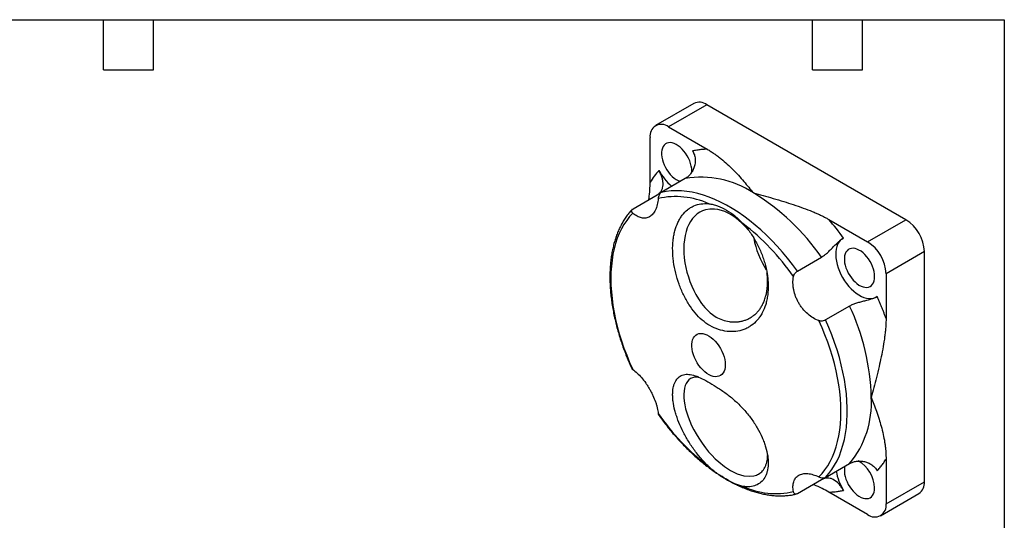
# Model space of a CAD drawing. Header units: inches. Extents: x 0.2 to 10.8, y 0.2 to 8.2.
# Tile 4 of 4: x 4.8 to 10.8, y 5.3 to 8.2. Entities that reach past the tile are written whole.
import ezdxf

# ---------------------------------------------------------------- set-up
doc = ezdxf.new("R2010")
doc.units = ezdxf.units.IN
doc.header["$MEASUREMENT"] = 0
doc.layers.add('TEXT', color=140, linetype='Continuous', lineweight=25)

msp = doc.modelspace()

# ---------------------------------------------------------------- linework, layer by layer
for p, q in [((8.88896, 7.74838), (8.65916, 7.61571)), ((8.96696, 7.74065), (8.73715, 7.60799)), ((10.16055, 7.0516), (8.96696, 7.74065)), ((8.73715, 7.60799), (8.96951, 7.47385)), ((8.62684, 7.27596), (8.62684, 7.54429)), ((8.83734, 7.29828), (8.69341, 7.2152)), ((8.52427, 7.11752), (8.66819, 7.2006)), ((9.69838, 7.05308), (9.93075, 6.91894)), ((9.93075, 6.91894), (10.16055, 7.0516)), ((10.27086, 6.86054), (10.04105, 6.72788)), ((10.27086, 5.48222), (10.27086, 6.86054)), ((9.50986, 6.74387), (9.65378, 6.82696)), ((10.04105, 6.72788), (10.04105, 6.45955)), ((9.82293, 6.53399), (9.679, 6.4509)), ((10.04105, 5.61788), (10.04105, 5.34956)), ((9.679, 5.5081), (9.82293, 5.59119)), ((9.65378, 5.49351), (9.50986, 5.41043)), ((10.04105, 5.34956), (10.27086, 5.48222)), ((9.93075, 5.28586), (9.69838, 5.42)), ((10.00874, 5.27813), (10.23855, 5.4108))]:
    msp.add_line(p, q)
at = {"flags": 128}
for points in [[(8.87659, 7.33652), (8.8768, 7.34364), (8.87599, 7.3581), (8.87357, 7.37323), (8.86959, 7.38877), (8.86412, 7.40444), (8.85725, 7.41996), (8.84911, 7.43506), (8.83984, 7.44946), (8.82961, 7.46291), (8.8186, 7.47516), (8.807, 7.48601), (8.79503, 7.49525), (8.7829, 7.50272), (8.77083, 7.50829), (8.75902, 7.51185), (8.74769, 7.51336), (8.73705, 7.51276), (8.72728, 7.51009), (8.71855, 7.50538), (8.71103, 7.49873), (8.70484, 7.49024), (8.7001, 7.48007), (8.6969, 7.4684), (8.69528, 7.45544), (8.69528, 7.44143), (8.6969, 7.4266), (8.7001, 7.41123), (8.70484, 7.39559), (8.71103, 7.37996), (8.71855, 7.36462), (8.72728, 7.34984), (8.73705, 7.33588), (8.74769, 7.323), (8.75902, 7.31143), (8.77083, 7.30136), (8.7829, 7.29299), (8.79503, 7.28645), (8.807, 7.28187), (8.80827, 7.2815)], [(9.50986, 6.74387), (9.48095, 6.78295), (9.45112, 6.8209), (9.42044, 6.85761), (9.38899, 6.893), (9.35685, 6.92698), (9.32408, 6.95948), (9.29078, 6.9904), (9.25702, 7.01969), (9.22288, 7.04726), (9.18845, 7.07306), (9.15381, 7.09701), (9.11904, 7.11906), (9.08423, 7.13915), (9.04946, 7.15725), (9.01482, 7.17329), (8.98039, 7.18725), (8.94625, 7.1991), (8.91249, 7.20879), (8.87919, 7.21631), (8.84642, 7.22164), (8.81428, 7.22477), (8.78283, 7.22569), (8.75215, 7.2244), (8.72232, 7.2209), (8.69341, 7.2152)], [(8.523, 7.09099), (8.50405, 7.07025), (8.48645, 7.04771), (8.47023, 7.02343), (8.45545, 6.99745), (8.44213, 6.96984), (8.4303, 6.94067), (8.41999, 6.91001), (8.41123, 6.87792), (8.40403, 6.84448), (8.39841, 6.80977), (8.39439, 6.77387), (8.39197, 6.73686), (8.39117, 6.69884), (8.39197, 6.65988), (8.39439, 6.62008), (8.39841, 6.57954), (8.40403, 6.53834), (8.41123, 6.49659), (8.41999, 6.45438), (8.4303, 6.41182), (8.44213, 6.36899), (8.45545, 6.326), (8.47023, 6.28296), (8.48645, 6.23995), (8.50405, 6.19709), (8.523, 6.15447)], [(9.21494, 6.99058), (9.19666, 7.01169), (9.17717, 7.03154), (9.15761, 7.0491), (9.13755, 7.06484), (9.11651, 7.079), (9.0952, 7.09099), (9.0745, 7.10046), (9.05388, 7.10777), (9.0329, 7.11295), (9.01227, 7.11574), (8.98532, 7.11565), (8.95936, 7.11111), (8.94177, 7.10512), (8.92512, 7.09689), (8.90908, 7.08614), (8.89429, 7.07316), (8.88122, 7.05849), (8.86946, 7.0419), (8.85879, 7.0229), (8.84967, 7.00212), (8.84237, 6.98033), (8.83662, 6.95713), (8.83233, 6.93193), (8.82969, 6.90555), (8.82878, 6.87909), (8.82946, 6.85189), (8.83179, 6.82333), (8.83571, 6.79438), (8.84098, 6.76622), (8.84771, 6.73811), (8.85608, 6.70942), (8.8658, 6.68118), (8.87644, 6.65439), (8.88825, 6.6284), (8.90157, 6.60271), (8.91598, 6.57824), (8.93463, 6.5507), (8.95497, 6.52528), (8.98656, 6.49392), (9.02225, 6.46861), (9.02225, 6.46861)], [(9.78096, 6.93832), (9.77555, 6.93485), (9.76588, 6.92651), (9.75756, 6.91627), (9.75071, 6.90423), (9.74539, 6.89054), (9.74166, 6.87537), (9.73958, 6.85888), (9.73917, 6.84127), (9.74043, 6.82275), (9.74335, 6.80354), (9.74789, 6.78386), (9.754, 6.76394), (9.76161, 6.74401), (9.77063, 6.7243), (9.78095, 6.70506), (9.79246, 6.6865), (9.80501, 6.66883), (9.81847, 6.65228), (9.83267, 6.63703), (9.84744, 6.62325), (9.86262, 6.61112), (9.87803, 6.60077), (9.89348, 6.59233), (9.90879, 6.58589), (9.9238, 6.58152), (9.93831, 6.57929), (9.95216, 6.57921), (9.96519, 6.58129), (9.97725, 6.5855), (9.98295, 6.58844)], [(9.97282, 6.71093), (9.97201, 6.72538), (9.96959, 6.74051), (9.96561, 6.75605), (9.96013, 6.77172), (9.95326, 6.78724), (9.94512, 6.80234), (9.93585, 6.81674), (9.92562, 6.83019), (9.91461, 6.84244), (9.90302, 6.85329), (9.89105, 6.86253), (9.87892, 6.87), (9.86684, 6.87557), (9.85503, 6.87914), (9.84371, 6.88064), (9.83306, 6.88005), (9.82329, 6.87738), (9.81457, 6.87267), (9.80704, 6.86601), (9.80086, 6.85752), (9.79612, 6.84735), (9.79291, 6.83569), (9.79129, 6.82273), (9.79129, 6.80871), (9.79291, 6.79389), (9.79612, 6.77852), (9.80086, 6.76288), (9.80704, 6.74725), (9.81457, 6.7319), (9.82329, 6.71712), (9.83306, 6.70317), (9.84371, 6.69029), (9.85503, 6.67871), (9.86684, 6.66864), (9.87892, 6.66027), (9.89105, 6.65373), (9.90302, 6.64916), (9.91461, 6.64662), (9.92562, 6.64616), (9.93585, 6.6478), (9.94512, 6.65149), (9.95326, 6.65719), (9.96013, 6.66478), (9.96561, 6.67413), (9.96959, 6.68507), (9.97201, 6.69741), (9.97282, 6.71093)], [(9.63849, 5.51051), (9.65744, 5.53125), (9.67504, 5.55379), (9.69125, 5.57808), (9.70604, 5.60405), (9.71936, 5.63166), (9.73119, 5.66083), (9.7415, 5.69149), (9.75026, 5.72358), (9.75746, 5.75702), (9.76308, 5.79173), (9.7671, 5.82763), (9.76952, 5.86464), (9.77032, 5.90267), (9.76952, 5.94162), (9.7671, 5.98142), (9.76308, 6.02196), (9.75746, 6.06316), (9.75026, 6.10491), (9.7415, 6.14712), (9.73119, 6.18969), (9.71936, 6.23251), (9.70604, 6.2755), (9.69125, 6.31855), (9.67504, 6.36155), (9.65744, 6.40441), (9.63849, 6.44703)], [(9.679, 5.5081), (9.69839, 5.53029), (9.71634, 5.55438), (9.73279, 5.5803), (9.74772, 5.608), (9.76108, 5.63741), (9.77284, 5.66846), (9.78297, 5.70106), (9.79146, 5.73515), (9.79827, 5.77064), (9.80339, 5.80744), (9.80681, 5.84547), (9.80853, 5.88463), (9.80853, 5.92483), (9.80681, 5.96597), (9.80339, 6.00795), (9.79827, 6.05067), (9.79146, 6.09402), (9.78297, 6.1379), (9.77284, 6.18221), (9.76108, 6.22683), (9.74772, 6.27167), (9.73279, 6.3166), (9.71634, 6.36152), (9.69839, 6.40633), (9.679, 6.4509)], [(9.07727, 6.18281), (9.07644, 6.16846), (9.07398, 6.1553), (9.06993, 6.14354), (9.06435, 6.13337), (9.05733, 6.12497), (9.04899, 6.11848), (9.03946, 6.11399), (9.02891, 6.11158), (9.0175, 6.11129), (9.00543, 6.11313), (8.99288, 6.11707), (8.98008, 6.12303), (8.96722, 6.13093), (8.95451, 6.14064), (8.94218, 6.15198), (8.93041, 6.16479), (8.91941, 6.17884), (8.90935, 6.19391), (8.9004, 6.20975), (8.89271, 6.2261), (8.88639, 6.2427), (8.88156, 6.25925), (8.8783, 6.27551), (8.87666, 6.2912), (8.87666, 6.30605), (8.8783, 6.31984), (8.88156, 6.33233), (8.88639, 6.34331), (8.89271, 6.35261), (8.9004, 6.36008), (8.90935, 6.36558), (8.91941, 6.36904), (8.93041, 6.37039), (8.94218, 6.36961), (8.95451, 6.36672), (8.96722, 6.36176), (8.98008, 6.35481), (8.99288, 6.34599), (9.00543, 6.33544), (9.0175, 6.32334), (9.02891, 6.30988), (9.03946, 6.29529), (9.04899, 6.2798), (9.05733, 6.26368), (9.06435, 6.24717), (9.06993, 6.23056), (9.07398, 6.21412), (9.07644, 6.19812), (9.07727, 6.18281)], [(8.91865, 6.10812), (8.90759, 6.10917), (8.89366, 6.10838), (8.88122, 6.10539), (8.86989, 6.1002), (8.85951, 6.09261), (8.85054, 6.08282), (8.84334, 6.07142), (8.83751, 6.05811), (8.833, 6.04251), (8.83009, 6.02515), (8.82886, 6.00679), (8.82918, 5.98704), (8.83111, 5.96539), (8.83467, 5.94258), (8.83976, 5.91938), (8.8464, 5.89544), (8.85481, 5.87019), (8.86474, 5.84449), (8.87589, 5.81917), (8.88841, 5.79382), (8.90266, 5.76791), (8.91816, 5.74233), (8.9379, 5.71285), (8.95934, 5.68418), (8.97778, 5.66186), (8.99692, 5.64062), (9.01722, 5.62006), (9.03802, 5.60096), (9.07281, 5.57317), (9.10857, 5.54988), (9.12905, 5.53893), (9.14922, 5.52991), (9.16953, 5.52276), (9.18924, 5.5178), (9.22001, 5.51441), (9.24858, 5.5172), (9.24858, 5.5172)], [(9.79389, 5.57443), (9.79291, 5.57005), (9.79129, 5.55709), (9.79129, 5.54307), (9.79291, 5.52825), (9.79612, 5.51288), (9.80086, 5.49724), (9.80704, 5.48161), (9.81457, 5.46626), (9.82329, 5.45148), (9.83306, 5.43753), (9.84371, 5.42465), (9.85503, 5.41307), (9.86684, 5.40301), (9.87892, 5.39463), (9.89105, 5.3881), (9.90302, 5.38352), (9.91461, 5.38098), (9.92562, 5.38052), (9.93585, 5.38216), (9.94512, 5.38586), (9.95326, 5.39155), (9.96013, 5.39914), (9.96561, 5.40849), (9.96959, 5.41943), (9.97201, 5.43177), (9.97282, 5.44529), (9.97282, 5.44529)]]:
    msp.add_lwpolyline(points, dxfattribs=at)
for centre, radius, start, end in [((8.92158, 7.68012), 0.07565, 53.146601, 115.54294), ((8.69431, 7.55481), 0.06829, 51.147133, 188.863619), ((8.96219, 7.49576), 0.31918, 207.74539, 229.890378), ((8.93237, 6.73666), 0.5696, 56.64434, 99.604332), ((8.53905, 6.05535), 1.35573, 34.690644, 58.592112), ((8.77924, 6.70677), 0.48346, 65.697732, 102.42256), ((8.31546, 5.8996), 1.42431, 34.714488, 52.46214), ((10.03204, 6.85003), 0.23905, 2.52009, 57.47991), ((9.75688, 7.03467), 0.5175, 190.426322, 213.119337), ((9.80223, 6.71737), 0.23905, 2.520155, 57.479845), ((8.59714, 5.95433), 1.35593, 1.410003, 25.309005), ((9.38389, 5.95432), 0.56975, 320.405483, 3.357766), ((9.84603, 6.70191), 1.42431, 214.714488, 232.462139), ((9.77963, 5.43821), 0.19332, 2.097645, 60.473593), ((10.0564, 5.60053), 0.31918, 190.098796, 212.254683), ((9.38225, 5.89474), 0.48346, 245.697732, 282.422561), ((10.19137, 5.47517), 0.07981, 306.240345, 5.071835), ((9.97358, 5.33904), 0.06829, 231.147133, 8.863619)]:
    msp.add_arc(centre, radius, start, end)
for points, knots in [([(8.88142, 7.46365), (8.8858, 7.45658), (8.8893, 7.44916), (8.89456, 7.43361), (8.89632, 7.42541), (8.89874, 7.40094), (8.89665, 7.38426), (8.88924, 7.36114), (8.88603, 7.35362), (8.87856, 7.33962), (8.8743, 7.33308), (8.86481, 7.32092), (8.85963, 7.31539), (8.84886, 7.3058), (8.84322, 7.30168), (8.83734, 7.29828)], [0, 0, 0, 0, 0.125, 0.125, 0.25, 0.25, 0.5, 0.5, 0.625, 0.625, 0.75, 0.75, 0.875, 0.875, 1, 1, 1, 1]), ([(8.96951, 7.47385), (8.96517, 7.47373), (8.95649, 7.47351), (8.94363, 7.47273), (8.9309, 7.47163), (8.91831, 7.47018), (8.90587, 7.46837), (8.89355, 7.46623), (8.88546, 7.46451), (8.88142, 7.46365)], [0, 0, 0, 0, 0.14297903, 0.2858362, 0.4286202, 0.5713798, 0.7141638, 0.85702097, 1, 1, 1, 1]), ([(8.96951, 7.47385), (8.97303, 7.47179), (8.98015, 7.46762), (8.9906, 7.46112), (9.00104, 7.45435), (9.01143, 7.4473), (9.02179, 7.43998), (9.03212, 7.43238), (9.04241, 7.4245), (9.06184, 7.40904), (9.09012, 7.38451), (9.12418, 7.35149), (9.15721, 7.31642), (9.18793, 7.2816), (9.21753, 7.24638), (9.23632, 7.22363), (9.24556, 7.21244)], [0, 0, 0, 0, 0.02822154, 0.05704964, 0.08649953, 0.11658553, 0.14732105, 0.17871866, 0.21079017, 0.24354665, 0.36494526, 0.49800538, 0.61826132, 0.75415611, 0.87911873, 1, 1, 1, 1]), ([(8.66819, 7.2006), (8.67408, 7.204), (8.67923, 7.20784), (8.68817, 7.21639), (8.69199, 7.22116), (8.69808, 7.23134), (8.70037, 7.23675), (8.70361, 7.24836), (8.70452, 7.25454), (8.705, 7.26733), (8.70458, 7.274), (8.70247, 7.28809), (8.7008, 7.29525), (8.69641, 7.30987), (8.69363, 7.31743), (8.68723, 7.33243), (8.68364, 7.33984), (8.67971, 7.34717)], [0, 0, 0, 0, 0.125, 0.125, 0.25, 0.25, 0.375, 0.375, 0.5, 0.5, 0.625, 0.625, 0.75, 0.75, 0.875, 0.875, 1, 1, 1, 1]), ([(8.61931, 7.17239), (8.6197, 7.17505), (8.62256, 7.19484), (8.62571, 7.22977), (8.62647, 7.26095), (8.62684, 7.27596)], [0, 0, 0, 0, 0.0746458, 0.5546453, 1, 1, 1, 1]), ([(8.69341, 7.2152), (8.69077, 7.21367), (8.68829, 7.2115), (8.68386, 7.20617), (8.68194, 7.20303), (8.67729, 7.19301), (8.67566, 7.18557), (8.67524, 7.17891)], [0, 0, 0, 0, 0.25, 0.25, 0.5, 0.5, 1, 1, 1, 1]), ([(9.24556, 7.21244), (9.26494, 7.2071), (9.30436, 7.19626), (9.36535, 7.17917), (9.42568, 7.16144), (9.48642, 7.14237), (9.54363, 7.12271), (9.58898, 7.10528), (9.62104, 7.0917), (9.6422, 7.08217), (9.66211, 7.07258), (9.68086, 7.06296), (9.69261, 7.05634), (9.69838, 7.05308)], [0, 0, 0, 0, 0.1208821, 0.2458455, 0.3817026, 0.501998, 0.6350195, 0.7564584, 0.8085282, 0.8588665, 0.9075214, 0.9545463, 1, 1, 1, 1]), ([(8.67524, 7.17891), (8.67441, 7.1659), (8.67264, 7.15369), (8.66727, 7.13087), (8.66361, 7.12016), (8.65474, 7.10128), (8.64952, 7.09303), (8.64053, 7.08249), (8.63733, 7.0793), (8.6307, 7.07368), (8.62379, 7.06881), (8.61634, 7.06538), (8.60861, 7.0627), (8.6046, 7.06173), (8.59242, 7.06001), (8.58405, 7.06039), (8.57107, 7.06324), (8.56666, 7.06459), (8.55789, 7.06798), (8.55352, 7.07004), (8.5404, 7.07723), (8.53164, 7.08345), (8.523, 7.09099)], [0, 0, 0, 0, 0.125, 0.125, 0.25, 0.25, 0.375, 0.375, 0.4375, 0.4375, 0.5, 0.5625, 0.5625, 0.625, 0.625, 0.75, 0.75, 0.8125, 0.8125, 0.875, 0.875, 1, 1, 1, 1]), ([(9.18327, 7.02899), (9.19799, 7.01295), (9.21182, 6.99581), (9.23777, 6.95945), (9.24996, 6.94017), (9.27239, 6.89979), (9.2824, 6.8791), (9.29557, 6.84732), (9.29966, 6.83661), (9.30724, 6.81493), (9.31075, 6.80391), (9.32021, 6.77092), (9.32511, 6.74905), (9.33028, 6.71642), (9.33164, 6.70557), (9.33363, 6.68394), (9.33427, 6.6731), (9.33504, 6.64118), (9.33409, 6.62062), (9.33038, 6.59087), (9.32876, 6.58113), (9.32473, 6.56204), (9.32231, 6.55265), (9.31401, 6.52552), (9.30709, 6.50868), (9.2946, 6.4853), (9.29007, 6.47782), (9.28026, 6.46353), (9.27497, 6.45671), (9.25829, 6.43763), (9.24603, 6.42656), (9.22594, 6.41242), (9.21896, 6.40812), (9.20438, 6.4004), (9.19682, 6.39701), (9.17367, 6.38839), (9.15751, 6.38455), (9.12393, 6.38059), (9.10635, 6.38052), (9.07132, 6.38456), (9.05378, 6.38854), (9.01908, 6.40022), (9.0019, 6.408), (8.96901, 6.42698), (8.95347, 6.43802), (8.92395, 6.46328), (8.90995, 6.47749), (8.88313, 6.50931), (8.87068, 6.52641), (8.84752, 6.56293), (8.83678, 6.58233), (8.81689, 6.62337), (8.80799, 6.64447), (8.79244, 6.68759), (8.78575, 6.70972), (8.77464, 6.75463), (8.77033, 6.77691), (8.76575, 6.8101), (8.76455, 6.82112), (8.7628, 6.84309), (8.76225, 6.85408), (8.76161, 6.88643), (8.76249, 6.90722), (8.76576, 6.93729), (8.76717, 6.94712), (8.77071, 6.96638), (8.77284, 6.97583), (8.78014, 7.00307), (8.78623, 7.01993), (8.79719, 7.04336), (8.80115, 7.05086), (8.80971, 7.06519), (8.81432, 7.07201), (8.82887, 7.09106), (8.83958, 7.10208), (8.85713, 7.11619), (8.86324, 7.12049), (8.87597, 7.12824), (8.88257, 7.13167), (8.90282, 7.14046), (8.91699, 7.14441), (8.94666, 7.14869), (8.96224, 7.14901), (8.97821, 7.14738)], [0, 0, 0, 0, 0.03125, 0.03125, 0.0625, 0.0625, 0.09375, 0.09375, 0.109375, 0.109375, 0.125, 0.125, 0.15625, 0.15625, 0.171875, 0.171875, 0.1875, 0.1875, 0.21875, 0.21875, 0.234375, 0.234375, 0.25, 0.25, 0.28125, 0.28125, 0.296875, 0.296875, 0.3125, 0.3125, 0.34375, 0.34375, 0.359375, 0.359375, 0.375, 0.375, 0.40625, 0.40625, 0.4375, 0.4375, 0.46875, 0.46875, 0.5, 0.5, 0.53125, 0.53125, 0.5625, 0.5625, 0.59375, 0.59375, 0.625, 0.625, 0.65625, 0.65625, 0.6875, 0.6875, 0.71875, 0.71875, 0.734375, 0.734375, 0.75, 0.75, 0.78125, 0.78125, 0.796875, 0.796875, 0.8125, 0.8125, 0.84375, 0.84375, 0.859375, 0.859375, 0.875, 0.875, 0.90625, 0.90625, 0.921875, 0.921875, 0.9375, 0.9375, 0.96875, 0.96875, 1, 1, 1, 1]), ([(8.97821, 7.14738), (8.98673, 7.14651), (8.99558, 7.14485), (9.01345, 7.1404), (9.02252, 7.13759), (9.0495, 7.12779), (9.06721, 7.11947), (9.10179, 7.09956), (9.11864, 7.08793), (9.14344, 7.06775), (9.15155, 7.06063), (9.16754, 7.04553), (9.17541, 7.03755), (9.18327, 7.02899)], [0, 0, 0, 0, 0.125, 0.125, 0.25, 0.25, 0.5, 0.5, 0.75, 0.75, 0.875, 0.875, 1, 1, 1, 1]), ([(8.52016, 7.11403), (8.51773, 7.11156), (8.50861, 7.10229), (8.4941, 7.08438), (8.47725, 7.06108), (8.46225, 7.03687), (8.44892, 7.01217), (8.43682, 6.98617), (8.42596, 6.95895), (8.41636, 6.93054), (8.40804, 6.90102), (8.40101, 6.87044), (8.39529, 6.83885), (8.39088, 6.80634), (8.38778, 6.77295), (8.386, 6.73875), (8.38554, 6.70381), (8.38638, 6.66819), (8.38853, 6.63197), (8.39197, 6.5952), (8.39669, 6.55795), (8.40268, 6.52031), (8.40992, 6.48233), (8.4184, 6.44409), (8.42808, 6.40568), (8.43895, 6.36717), (8.45096, 6.32867), (8.46407, 6.29026), (8.47822, 6.25209), (8.49336, 6.21436), (8.50639, 6.18369), (8.51469, 6.16573), (8.51731, 6.16006)], [0, 0, 0, 0, 0.0135608, 0.0509314, 0.0887494, 0.1230535, 0.1574511, 0.1919302, 0.2264789, 0.2610842, 0.2957329, 0.3304128, 0.3651128, 0.3998233, 0.4345361, 0.4692446, 0.5039416, 0.5386226, 0.573284, 0.6079224, 0.6425341, 0.6771154, 0.7116614, 0.7461657, 0.7806197, 0.8150107, 0.8493194, 0.8835154, 0.9175472, 0.9513213, 0.9846487, 1, 1, 1, 1]), ([(8.523, 7.09099), (8.52078, 7.09293), (8.51902, 7.09507), (8.51657, 7.09977), (8.51593, 7.10223), (8.51604, 7.10966), (8.51896, 7.11446), (8.52427, 7.11752)], [0, 0, 0, 0, 0.25, 0.25, 0.5, 0.5, 1, 1, 1, 1]), ([(9.65378, 6.82696), (9.65967, 6.83036), (9.66557, 6.83434), (9.67744, 6.84334), (9.68348, 6.84843), (9.69535, 6.85916), (9.70118, 6.8648), (9.71285, 6.87645), (9.71866, 6.88243), (9.72998, 6.89409), (9.73555, 6.89982), (9.74669, 6.91088), (9.75206, 6.91601), (9.76252, 6.92527), (9.76768, 6.92946), (9.77748, 6.9364), (9.78209, 6.93916), (9.78647, 6.94118)], [0, 0, 0, 0, 0.125, 0.125, 0.25, 0.25, 0.375, 0.375, 0.5, 0.5, 0.625, 0.625, 0.75, 0.75, 0.875, 0.875, 1, 1, 1, 1]), ([(9.02225, 6.46861), (9.0347, 6.46231), (9.0599, 6.44955), (9.09432, 6.44161), (9.12278, 6.43888), (9.14517, 6.43913), (9.16721, 6.4418), (9.18851, 6.44691), (9.20865, 6.45429), (9.22764, 6.46388), (9.24548, 6.47578), (9.26184, 6.48978), (9.27651, 6.5056), (9.28955, 6.52317), (9.30097, 6.54265), (9.3112, 6.56509), (9.3193, 6.58905), (9.32526, 6.61425), (9.32904, 6.63927), (9.33094, 6.66547), (9.33087, 6.69247), (9.32955, 6.71551), (9.32758, 6.7295), (9.3269, 6.73433)], [0, 0, 0, 0, 0.0782786, 0.1584631, 0.2031505, 0.2478381, 0.2938235, 0.3398087, 0.3845003, 0.4291912, 0.4752148, 0.5212385, 0.5654012, 0.6095635, 0.6550187, 0.7004744, 0.7530779, 0.7972851, 0.8414922, 0.88698, 0.9324681, 0.9766731, 1, 1, 1, 1]), ([(9.48625, 6.71072), (9.48682, 6.71386), (9.48779, 6.71702), (9.49064, 6.72345), (9.49245, 6.72659), (9.49894, 6.7356), (9.50455, 6.74081), (9.50986, 6.74387)], [0, 0, 0, 0, 0.25, 0.25, 0.5, 0.5, 1, 1, 1, 1]), ([(9.63849, 6.44703), (9.62681, 6.45122), (9.61535, 6.45668), (9.59291, 6.47012), (9.5818, 6.47822), (9.56102, 6.49636), (9.55126, 6.50642), (9.53764, 6.52305), (9.53327, 6.52885), (9.5251, 6.54069), (9.51742, 6.55283), (9.51073, 6.56556), (9.50454, 6.57859), (9.5017, 6.58528), (9.49412, 6.60533), (9.49027, 6.61881), (9.48625, 6.63919), (9.48521, 6.64604), (9.48377, 6.6595), (9.48336, 6.66613), (9.48303, 6.68574), (9.48403, 6.69851), (9.48625, 6.71072)], [0, 0, 0, 0, 0.125, 0.125, 0.25, 0.25, 0.375, 0.375, 0.4375, 0.4375, 0.5, 0.5625, 0.5625, 0.625, 0.625, 0.75, 0.75, 0.8125, 0.8125, 0.875, 0.875, 1, 1, 1, 1]), ([(9.98819, 6.5918), (9.98425, 6.58901), (9.97957, 6.5864), (9.96874, 6.58142), (9.96251, 6.57903), (9.94254, 6.57235), (9.92705, 6.5684), (9.90332, 6.56241), (9.8952, 6.56036), (9.87934, 6.5561), (9.87154, 6.55387), (9.85627, 6.54894), (9.84889, 6.54627), (9.8352, 6.5405), (9.82881, 6.53739), (9.82293, 6.53399)], [0, 0, 0, 0, 0.125, 0.125, 0.25, 0.25, 0.5, 0.5, 0.625, 0.625, 0.75, 0.75, 0.875, 0.875, 1, 1, 1, 1]), ([(10.04105, 6.45955), (10.03879, 6.46588), (10.03425, 6.47852), (10.02715, 6.49747), (10.01983, 6.51639), (10.01228, 6.53529), (10.00449, 6.55416), (9.99648, 6.573), (9.99095, 6.58553), (9.98819, 6.5918)], [0, 0, 0, 0, 0.142979, 0.2858362, 0.4286202, 0.5713798, 0.7141638, 0.857021, 1, 1, 1, 1]), ([(9.679, 6.4509), (9.67636, 6.44938), (9.67324, 6.44805), (9.66641, 6.44596), (9.66273, 6.44522), (9.65173, 6.4441), (9.64447, 6.44489), (9.63849, 6.44703)], [0, 0, 0, 0, 0.25, 0.25, 0.5, 0.5, 1, 1, 1, 1]), ([(10.04105, 6.45955), (10.04103, 6.45545), (10.04098, 6.44714), (10.04057, 6.43437), (10.03993, 6.4212), (10.03902, 6.40763), (10.03786, 6.39365), (10.03644, 6.37927), (10.03476, 6.36447), (10.03109, 6.33568), (10.02399, 6.29072), (10.01241, 6.23134), (9.99856, 6.1692), (9.98375, 6.10808), (9.96805, 6.04671), (9.95774, 6.00714), (9.95267, 5.98769)], [0, 0, 0, 0, 0.0282215, 0.0570496, 0.0864995, 0.1165855, 0.147321, 0.1787187, 0.2107902, 0.2435467, 0.3649453, 0.4980054, 0.6182613, 0.7541561, 0.8791187, 1, 1, 1, 1]), ([(8.51687, 6.16105), (8.51772, 6.15961), (8.51909, 6.15731), (8.52193, 6.15524), (8.523, 6.15447)], [0, 0, 0, 0, 0.62529635, 1, 1, 1, 1]), ([(8.523, 6.15447), (8.53164, 6.14853), (8.54032, 6.14146), (8.55782, 6.12516), (8.56672, 6.1158), (8.58395, 6.09561), (8.59233, 6.08475), (8.60455, 6.06731), (8.60856, 6.0613), (8.61626, 6.04919), (8.6237, 6.03692), (8.63063, 6.02432), (8.63728, 6.01156), (8.64049, 6.00507), (8.64946, 5.98583), (8.65468, 5.97314), (8.66137, 5.9543), (8.66341, 5.94803), (8.66701, 5.93582), (8.66858, 5.92986), (8.67262, 5.91239), (8.67441, 5.90123), (8.67524, 5.89078)], [0, 0, 0, 0, 0.125, 0.125, 0.25, 0.25, 0.375, 0.375, 0.4375, 0.4375, 0.5, 0.5625, 0.5625, 0.625, 0.625, 0.75, 0.75, 0.8125, 0.8125, 0.875, 0.875, 1, 1, 1, 1]), ([(8.97821, 5.5725), (8.96224, 5.58783), (8.94687, 5.60407), (8.9173, 5.63833), (8.90303, 5.65638), (8.87584, 5.69403), (8.8632, 5.7132), (8.84568, 5.74247), (8.84008, 5.75231), (8.82934, 5.77215), (8.82418, 5.7822), (8.80958, 5.81225), (8.80106, 5.83204), (8.79006, 5.86133), (8.7867, 5.87102), (8.78059, 5.89027), (8.77782, 5.89987), (8.77053, 5.92805), (8.76698, 5.94601), (8.76362, 5.97169), (8.76282, 5.98004), (8.76192, 5.99629), (8.76181, 6.00422), (8.76246, 6.02694), (8.76419, 6.04076), (8.76866, 6.05952), (8.77047, 6.06543), (8.77476, 6.07655), (8.77725, 6.08176), (8.78555, 6.096), (8.79222, 6.1038), (8.80384, 6.11303), (8.80799, 6.1157), (8.81687, 6.12014), (8.8216, 6.1219), (8.83641, 6.12572), (8.84715, 6.1264), (8.87041, 6.12435), (8.88304, 6.12156), (8.90957, 6.11266), (8.92353, 6.10661), (8.95316, 6.09201), (8.96895, 6.08339), (9.00149, 6.06458), (9.01836, 6.05437), (9.04438, 6.03747), (9.05321, 6.03155), (9.07086, 6.01923), (9.07965, 6.01286), (9.10584, 5.99304), (9.12303, 5.97883), (9.15661, 5.94811), (9.17311, 5.93152), (9.20393, 5.89735), (9.2184, 5.87963), (9.23862, 5.85202), (9.24514, 5.8426), (9.25755, 5.82367), (9.26341, 5.81419), (9.28005, 5.78566), (9.28986, 5.76656), (9.30255, 5.73779), (9.30645, 5.72814), (9.31346, 5.70918), (9.31658, 5.69982), (9.32486, 5.6721), (9.32894, 5.6541), (9.33279, 5.62789), (9.33368, 5.6193), (9.33468, 5.60273), (9.3348, 5.5947), (9.33404, 5.57136), (9.3321, 5.55679), (9.32693, 5.53652), (9.32484, 5.53007), (9.31996, 5.51796), (9.31717, 5.51227), (9.30781, 5.49626), (9.30026, 5.48697), (9.2825, 5.4713), (9.27248, 5.46514), (9.25033, 5.45622), (9.23822, 5.4534), (9.21191, 5.45114), (9.19799, 5.45172), (9.18328, 5.45412)], [0, 0, 0, 0, 0.03125, 0.03125, 0.0625, 0.0625, 0.09375, 0.09375, 0.109375, 0.109375, 0.125, 0.125, 0.15625, 0.15625, 0.171875, 0.171875, 0.1875, 0.1875, 0.21875, 0.21875, 0.234375, 0.234375, 0.25, 0.25, 0.28125, 0.28125, 0.296875, 0.296875, 0.3125, 0.3125, 0.34375, 0.34375, 0.359375, 0.359375, 0.375, 0.375, 0.40625, 0.40625, 0.4375, 0.4375, 0.46875, 0.46875, 0.5, 0.5, 0.53125, 0.53125, 0.546875, 0.546875, 0.5625, 0.5625, 0.59375, 0.59375, 0.625, 0.625, 0.65625, 0.65625, 0.671875, 0.671875, 0.6875, 0.6875, 0.71875, 0.71875, 0.734375, 0.734375, 0.75, 0.75, 0.78125, 0.78125, 0.796875, 0.796875, 0.8125, 0.8125, 0.84375, 0.84375, 0.859375, 0.859375, 0.875, 0.875, 0.90625, 0.90625, 0.9375, 0.9375, 0.96875, 0.96875, 1, 1, 1, 1]), ([(9.95267, 5.98769), (9.95774, 5.9741), (9.96805, 5.94644), (9.98375, 5.9032), (9.99856, 5.85918), (10.01241, 5.81304), (10.02399, 5.76702), (10.03157, 5.72779), (10.03584, 5.69816), (10.03816, 5.67775), (10.03981, 5.65761), (10.04085, 5.63777), (10.04099, 5.62444), (10.04105, 5.61788)], [0, 0, 0, 0, 0.12088208, 0.24584553, 0.38170262, 0.50199797, 0.63501955, 0.75645839, 0.80852818, 0.8588665, 0.90752144, 0.95454627, 1, 1, 1, 1]), ([(8.67524, 5.89078), (8.67551, 5.88787), (8.67584, 5.88425), (8.6777, 5.88269), (8.67806, 5.88238)], [0, 0, 0, 0, 0.80341857, 1, 1, 1, 1]), ([(8.67776, 5.88216), (8.67817, 5.88157), (8.68543, 5.87117), (8.70025, 5.85115), (8.72246, 5.82201), (8.7458, 5.79293), (8.77007, 5.76407), (8.79521, 5.73564), (8.8211, 5.70779), (8.84768, 5.68067), (8.87486, 5.65437), (8.90259, 5.62899), (8.93078, 5.60463), (8.95939, 5.58134), (8.98835, 5.55922), (9.01759, 5.53831), (9.04707, 5.51866), (9.07673, 5.50035), (9.10651, 5.48339), (9.13635, 5.46786), (9.16622, 5.45377), (9.19605, 5.44116), (9.22579, 5.43008), (9.2554, 5.42055), (9.28483, 5.4126), (9.31402, 5.40626), (9.34292, 5.40154), (9.3715, 5.39849), (9.3997, 5.39711), (9.42747, 5.39742), (9.45475, 5.39949), (9.48064, 5.40301), (9.49707, 5.40672), (9.50484, 5.40847)], [0, 0, 0, 0, 0.0017719, 0.0312102, 0.0615793, 0.0926601, 0.1242973, 0.1563759, 0.1888098, 0.2215329, 0.254494, 0.2876529, 0.3209775, 0.3544422, 0.3880264, 0.4217133, 0.4554894, 0.4893437, 0.5232674, 0.5572535, 0.5912965, 0.6253904, 0.6595318, 0.6937178, 0.7279468, 0.762218, 0.796532, 0.8308908, 0.8652988, 0.8997636, 0.9342965, 0.968914, 1, 1, 1, 1]), ([(9.24858, 5.5172), (9.25367, 5.51856), (9.26386, 5.52128), (9.27769, 5.52802), (9.29025, 5.53671), (9.30126, 5.54748), (9.3106, 5.56006), (9.3183, 5.57442), (9.3243, 5.5906), (9.32836, 5.6084), (9.33053, 5.62487), (9.3306, 5.63577), (9.33063, 5.6399)], [0, 0, 0, 0, 0.1028112, 0.2056227, 0.3114192, 0.4172157, 0.5200256, 0.6228355, 0.7286262, 0.8344168, 0.9373098, 1, 1, 1, 1]), ([(9.98819, 5.54667), (9.99095, 5.54975), (9.99648, 5.55589), (10.00449, 5.56549), (10.01228, 5.57537), (10.01983, 5.58554), (10.02715, 5.59602), (10.03425, 5.60677), (10.03879, 5.61418), (10.04105, 5.61788)], [0, 0, 0, 0, 0.142979, 0.2858362, 0.4286202, 0.5713798, 0.7141638, 0.857021, 1, 1, 1, 1]), ([(9.18328, 5.45412), (9.17545, 5.45539), (9.1676, 5.4576), (9.15164, 5.46309), (9.14352, 5.46639), (9.11885, 5.47745), (9.10199, 5.48632), (9.06707, 5.50648), (9.04916, 5.51768), (9.02223, 5.53641), (9.01326, 5.54297), (8.99551, 5.55694), (8.98671, 5.56434), (8.97821, 5.5725)], [0, 0, 0, 0, 0.125, 0.125, 0.25, 0.25, 0.5, 0.5, 0.75, 0.75, 0.875, 0.875, 1, 1, 1, 1]), ([(9.82293, 5.59119), (9.82881, 5.59459), (9.83521, 5.59741), (9.84894, 5.60196), (9.85637, 5.60368), (9.8716, 5.6058), (9.8794, 5.60622), (9.89532, 5.60567), (9.90341, 5.60469), (9.91916, 5.60127), (9.92691, 5.59883), (9.94206, 5.59227), (9.94919, 5.58826), (9.96244, 5.57875), (9.96865, 5.57318), (9.97956, 5.56077), (9.98425, 5.55401), (9.98819, 5.54667)], [0, 0, 0, 0, 0.125, 0.125, 0.25, 0.25, 0.375, 0.375, 0.5, 0.5, 0.625, 0.625, 0.75, 0.75, 0.875, 0.875, 1, 1, 1, 1]), ([(9.48625, 5.42259), (9.48403, 5.43385), (9.48304, 5.44445), (9.48345, 5.46441), (9.48491, 5.47386), (9.49023, 5.49068), (9.49407, 5.49814), (9.50166, 5.50787), (9.5045, 5.51086), (9.51066, 5.5162), (9.51734, 5.52094), (9.52502, 5.5245), (9.53321, 5.52746), (9.53758, 5.52863), (9.55116, 5.53116), (9.5609, 5.53156), (9.57655, 5.53025), (9.58196, 5.52949), (9.59289, 5.52734), (9.59842, 5.52595), (9.61525, 5.5209), (9.62681, 5.5163), (9.63849, 5.51051)], [0, 0, 0, 0, 0.125, 0.125, 0.25, 0.25, 0.375, 0.375, 0.4375, 0.4375, 0.5, 0.5625, 0.5625, 0.625, 0.625, 0.75, 0.75, 0.8125, 0.8125, 0.875, 0.875, 1, 1, 1, 1]), ([(9.63849, 5.51051), (9.64149, 5.50902), (9.64472, 5.50773), (9.6517, 5.50565), (9.65533, 5.50492), (9.66638, 5.50392), (9.6737, 5.50504), (9.679, 5.5081)], [0, 0, 0, 0, 0.25, 0.25, 0.5, 0.5, 1, 1, 1, 1]), ([(9.78647, 5.43019), (9.7821, 5.43726), (9.77749, 5.44405), (9.76776, 5.45702), (9.76258, 5.46324), (9.74681, 5.48001), (9.73564, 5.48903), (9.71859, 5.49803), (9.71276, 5.50033), (9.70114, 5.50331), (9.69531, 5.50403), (9.6834, 5.50383), (9.6774, 5.50291), (9.66556, 5.49944), (9.65967, 5.49691), (9.65378, 5.49351)], [0, 0, 0, 0, 0.125, 0.125, 0.25, 0.25, 0.5, 0.5, 0.625, 0.625, 0.75, 0.75, 0.875, 0.875, 1, 1, 1, 1]), ([(9.69838, 5.42), (9.68495, 5.42731), (9.65701, 5.44252), (9.62514, 5.45725), (9.60682, 5.46454), (9.60491, 5.4653)], [0, 0, 0, 0, 0.4534952, 0.9430523, 1, 1, 1, 1]), ([(9.69838, 5.42), (9.70272, 5.42011), (9.71141, 5.42033), (9.72427, 5.42111), (9.737, 5.42221), (9.74958, 5.42367), (9.76203, 5.42548), (9.77434, 5.42761), (9.78243, 5.42933), (9.78647, 5.43019)], [0, 0, 0, 0, 0.142979, 0.2858362, 0.4286202, 0.5713798, 0.7141638, 0.857021, 1, 1, 1, 1]), ([(9.50986, 5.41043), (9.50721, 5.4089), (9.50451, 5.40807), (9.49928, 5.40783), (9.4968, 5.40843), (9.49033, 5.41203), (9.48738, 5.41683), (9.48625, 5.42259)], [0, 0, 0, 0, 0.25, 0.25, 0.5, 0.5, 1, 1, 1, 1])]:
    msp.add_open_spline(points, degree=3, knots=knots)
for points in [[(8.67971, 7.34717), (8.6602, 7.32586), (8.64255, 7.30209), (8.62684, 7.27596)], [(9.78647, 6.94118), (9.75827, 6.97999), (9.72886, 7.01734), (9.69838, 7.05308)]]:
    msp.add_open_spline(points, degree=3)
at = {"layer": 'TEXT'}
for p, q in [((0.25, 8.25), (10.75, 8.25)), ((5.35, 7.95), (5.35, 8.25)), ((5.65, 7.95), (5.65, 8.25)), ((9.6, 7.95), (9.6, 8.25)), ((9.9, 7.95), (9.9, 8.25)), ((10.75, 8.25), (10.75, 0.25)), ((5.35, 7.95), (5.65, 7.95)), ((9.6, 7.95), (9.9, 7.95))]:
    msp.add_line(p, q, dxfattribs=at)

doc.saveas('drawing.dxf')
